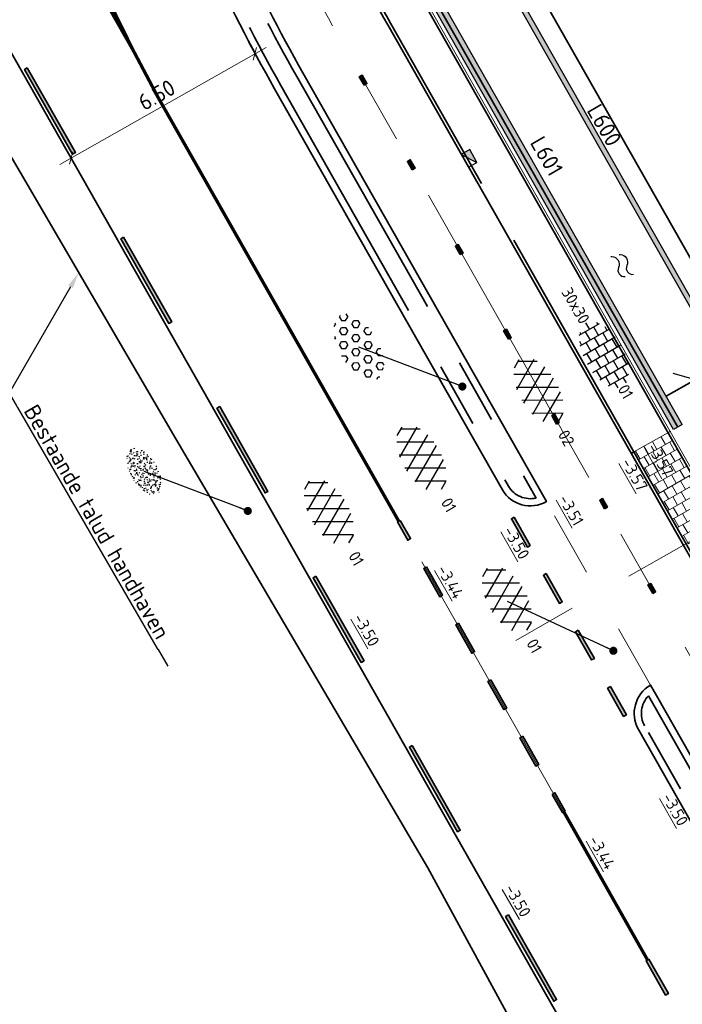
# Model space of a CAD drawing. Header units: metres. Extents: x 111691 to 117439, y 474133 to 478789.
# Tile 28 of 127: x 114640 to 114661, y 476016 to 476046. Entities that reach past the tile are written whole.
import ezdxf
from ezdxf import colors
from ezdxf.entities.mleader import LeaderData, LeaderLine
from ezdxf.enums import TextEntityAlignment as Align
from ezdxf.math import Vec2, Vec3

# ---------------------------------------------------------------- set-up
doc = ezdxf.new("R2010")
doc.units = ezdxf.units.M
for name, pattern in [('AM-AS', [16, 10, -2, 2, -2]), ('VH-GAZONBAND_100X200', [9.5, 7.5, -2]), ('VH-RWSBAND', [24, 10, -2, 2, -2, 2, -2, 2, -2]), ('XX-HIDDEN', [4, 2, -2])]:
    doc.linetypes.add(name, pattern=pattern)
doc.layers.get('Defpoints').update_dxf_attribs({"lineweight": 25})
for name, color, linetype, lineweight in [('N-WE-AM-AS-G', 10, 'AM-AS', 18), ('N-WE-GR-GRAS-S', 60, 'Continuous', 25), ('N-WE-GR-GRAS_BERM-G', 80, 'Continuous', 35), ('N-WE-GW-TALUD-G', 90, 'Continuous', 35), ('N-WE-IE-TERREINAFSCHEIDING_KUNSTMATIG_HEKWERK-G', 20, 'IE-TERREINAFSCHEIDING-KUNSTMATIG', 35), ('N-WE-IE-TERREINAFSCHEIDING_NATUURLIJK-G', 60, 'IE-TERREINAFSCHEIDING-NATUURLIJK', 35), ('N-WE-KW-KUNSTERK_DAMWAND_L600-G', 5, 'Continuous', 30), ('N-WE-KW-KUNSTERK_DAMWAND_L601-G', 5, 'Continuous', 30), ('N-WE-KW-KUNSTWERK_KEERCONSTRUCTIE-A', 251, 'Continuous', 30), ('N-WE-OG-WATER-S', 7, 'Continuous', 25), ('N-WE-RI-HWA_KOLK-S', 150, 'Continuous', 25), ('N-WE-VH-HOOGTELABEL-T18', 2, 'Continuous', 18), ('N-WE-VH-KANTOPSLUITING_GAZONBAND_100X200-G', 90, 'VH-GAZONBAND_100X200', 35), ('N-WE-VH-KANTOPSLUITING_OPSLUITBAND_100X200-G', 150, 'Continuous', 35), ('N-WE-VH-KANTOPSLUITING_TROTTOIRBAND_RWS_110 220-G', 210, 'VH-RWSBAND', 35), ('N-WE-VH-KANTOPSLUITING_VOORKANTBAND-G', 7, 'Continuous', 35), ('N-WE-VH-KANTVERHARDING-G', 1, 'Continuous', 35), ('N-WE-VH-MAATVOERING-M', 7, 'Continuous', 18), ('N-WE-VH-MATERIAALGRENS-G', 7, 'XX-HIDDEN', 18), ('N-WE-VH-VERHARDING-M-50', 7, 'Continuous', 18), ('N-WE-VH-VERHARDING_ASFALT-S', 7, 'Continuous', 25), ('N-WE-VH-VERHARDING_ASFALT_ROOD-S', 1, 'Continuous', 25), ('N-WE-VH-VERHARDING_LAGE_BEPLANTING-S', 70, 'Continuous', 25), ('N-WE-VH-VERHARDING_TEGEL-S', 7, 'Continuous', 25), ('N-WE-VH-VERHARDING_TEGEL60-A', 252, 'Continuous', 18), ('N-WE-VW-MARKERING-G', 7, 'Continuous', 35), ('N-WE-VW-MARKERING_LANGS_STREEP_GETROKKEN_010-G', 7, 'Continuous', 25), ('N-WE-WH-DUIKER-S', 150, 'Continuous', 25), ('X-XX-AL-AANPIJLING-T25', 7, 'Continuous', 25), ('X-XX-AL-AANPIJLING_SYMBOLEN-T25', 7, 'Continuous', 25)]:
    doc.layers.add(name, color=color, linetype=linetype, lineweight=lineweight)
for name, color, linetype in [('N-WE-VW-MARKERING_LANGS_STREEP_11_010-A', 7, 'Continuous'), ('N-WE-VW-MARKERING_LANGS_STREEP_30270_010-A', 7, 'Continuous'), ('N-WE-VW-MARKERING_LANGS_STREEP_33_010-A', 7, 'Continuous')]:
    doc.layers.add(name, color=color, linetype=linetype)
doc.styles.add('ISO', font='NLCS-ISO.ttf')
doc.styles.add('NLCS-ISO', font='NLCS-ISO.ttf')
doc.styles.add('NLCS-ISO-ANNOTATIEF-T25', font='NLCS-ISO.ttf', dxfattribs={"height": 2.5})
doc.styles.add('NLCS-ISO-M200-T18', font='NLCS-ISO.ttf', dxfattribs={"height": 0.36})
doc.linetypes.add('IE-TERREINAFSCHEIDING-KUNSTMATIG', pattern='A,4,[82,NLCS.SHX,S=0.75,R=90,X=0,Y=0],4,-2', length=10)
doc.linetypes.add('IE-TERREINAFSCHEIDING-NATUURLIJK', pattern='A,4,[67,NLCS.SHX,S=0.75,R=45,X=0,Y=0],4,-1.5', length=9.5)
doc.dimstyles.new('M200T25-PIJL', dxfattribs={"dimscale": 0.2, "dimtxt": 2.5, "dimasz": 2, "dimexe": 1, "dimexo": 0.25, "dimgap": 0.75, "dimtad": 1, "dimzin": 0, "dimdsep": 46, "dimtxsty": 'ISO', "dimcen": 0, "dimdle": 1, "dimse1": 1, "dimse2": 1, "dimclrt": 2, "dimazin": 0, "dimtfac": 1, "dimtdec": 4, "dimtmove": 2, "dimatfit": 3, "dimfxl": 1, "dimtolj": 1, "dimtzin": 0, "dimarcsym": 0})
doc.dimstyles.new('NLCS-ANNOTATIEF-T25-SCHRAP_L2_H1', dxfattribs={"dimtxt": 2.5, "dimasz": 1.4, "dimexe": 2, "dimexo": 2, "dimgap": 0.7, "dimtad": 1, "dimzin": 0, "dimdsep": 46, "dimtxsty": 'NLCS-ISO-ANNOTATIEF-T25', "dimblk": 'OBLIQUE', "dimcen": 0, "dimdle": 2, "dimclrd": 256, "dimclre": 256, "dimclrt": 256, "dimadec": 1, "dimazin": 0, "dimtfac": 1, "dimtdec": 3, "dimtofl": 0, "dimtmove": 0, "dimatfit": 3, "dimldrblk": 'OBLIQUE', "dimfxl": 2, "dimfxlon": 1, "dimtfillclr": 256, "dimtolj": 1, "dimtzin": 0, "dimlwd": -1, "dimlwe": -1, "dimarcsym": 0})

# ---------------------------------------------------------------- blocks, each defined once
blk = doc.blocks.new('SOG-WATER-SO')
at = {"flags": 128}
for points in [[(-2.51, 0.56), (-2.43, 0.7, -0.538831), (-0.42, 0.73, 0.605168), (1.26, 0.93, -4.035705)], [(-2.88, -0.71), (-2.79, -0.57, -0.538831), (-0.79, -0.54, 0.605168), (0.89, -0.34, -4.035705)]]:
    blk.add_lwpolyline(points, format="xyb", dxfattribs=at)
blk = doc.blocks.new('_Oblique')
at = {"color": 0, "linetype": 'ByBlock', "lineweight": -2}
blk.add_line((-0.5, -0.5), (0.5, 0.5), dxfattribs=at)
blk = doc.blocks.new('*D30')
at = {"layer": 'Defpoints', "color": 0, "transparency": 16777216}
for p in [(114648.246, 476044.277), (114641.98, 476042.148), (114642.593, 476041.068)]:
    blk.add_point(p, dxfattribs=at)
at = {"layer": 'N-WE-VH-MAATVOERING-M', "transparency": 16777216}
for p, q in [((114647.831, 476045.008), (114647.436, 476045.704)), ((114647.981, 476045.553), (114641.632, 476041.95)), ((114642.178, 476041.8), (114641.783, 476042.495))]:
    blk.add_line(p, q, dxfattribs=at)
at = {"layer": 'N-WE-VH-MAATVOERING-M', "transparency": 16777216, "xscale": 0.28, "yscale": 0.28, "zscale": 0.28}
for p, rotation in [((114647.633, 476045.356), 29.5787320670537), ((114641.98, 476042.148), 209.5787320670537)]:
    blk.add_blockref('_Oblique', p, dxfattribs=dict(at, rotation=rotation))
at = {"layer": 'N-WE-VH-MAATVOERING-M', "transparency": 16777216, "insert": (114644.614, 476044.091), "char_height": 0.5, "attachment_point": 5, "rotation": 29.5787, "style": 'NLCS-ISO-ANNOTATIEF-T25'}
blk.add_mtext('\\A1;6.50', dxfattribs=at)
blk = doc.blocks.new('SVH-ASFALT-SO')
at = {"ltscale": 0.1}
for p, q in [((-3.36, 2.17), (-1.83, 4.83)), ((-1.91, 0.69), (0.95, 5.64)), ((2.75, -0.22), (-0.47, 5.37)), ((0, 0), (3.27, 5.66)), ((4.87, 0.12), (1.65, 5.7)), ((2.18, -0.23), (5.32, 5.22)), ((6.7, 0.95), (4.04, 5.55)), ((0.36, -0.07), (-2.31, 4.55)), ((4.66, 0.07), (7.07, 4.25)), ((7.83, 2.99), (7.15, 4.18)), ((-2.72, 1.26), (-3.45, 2.54))]:
    blk.add_line(p, q, dxfattribs=at)
at = {"style": 'NLCS-ISO'}
blk.add_attdef('KLEUR', text='', height=1.8, dxfattribs=at).set_placement((9.49, 2.74), align=Align.MIDDLE_LEFT)
at = {"style": 'NLCS-ISO', "flags": 1}
blk.add_attdef('FUNCTIE', text='', height=1.8, dxfattribs=at).set_placement((0.12, -3.58), align=Align.MIDDLE_CENTER)
blk = doc.blocks.new('SVH-TEGEL_300X300_DUN_HALFST-SO')
for p, q in [((-4.5, -1.8), (-4.5, 1.8)), ((-3.7, 2.25), (-3, 2.25)), ((-3, -2.52), (-3, 2.52)), ((-1.5, -2.87), (-1.5, 2.87)), ((-1.5, 2.25), (0, 2.25)), ((0, -2.97), (0, 2.97)), ((1.5, -2.87), (1.5, 2.87)), ((1.5, 2.25), (3, 2.25)), ((3, -2.52), (3, 2.52)), ((4.5, -1.8), (4.5, 1.8)), ((-5.66, 0), (-4.5, 0)), ((-4.89, 1.5), (-4.5, 1.5)), ((-4.5, 0.75), (-3, 0.75)), ((-3, 1.5), (-1.5, 1.5)), ((-3, 0), (-1.5, 0)), ((-1.5, 0.75), (0, 0.75)), ((0, 1.5), (1.5, 1.5)), ((0, 0), (1.5, 0)), ((1.5, 0.75), (3, 0.75)), ((3, 1.5), (4.5, 1.5)), ((3, 0), (4.5, 0)), ((4.5, 0.75), (5.48, 0.75)), ((-4.89, -1.5), (-4.5, -1.5)), ((-4.5, -0.75), (-3, -0.75)), ((-3, -1.5), (-1.5, -1.5)), ((-1.5, -0.75), (0, -0.75)), ((0, -1.5), (1.5, -1.5)), ((1.5, -0.75), (3, -0.75)), ((3, -1.5), (4.5, -1.5)), ((4.5, -0.75), (5.48, -0.75)), ((-3.7, -2.25), (-3, -2.25)), ((-1.5, -2.25), (0, -2.25)), ((1.5, -2.25), (3, -2.25))]:
    blk.add_line(p, q)
at = {"style": 'NLCS-ISO'}
blk.add_attdef('FORMAAT', text='', height=1.8, dxfattribs=at).set_placement((-5.76, 0), align=Align.MIDDLE_RIGHT)
blk.add_attdef('KLEUR', text='', height=1.8, dxfattribs=at).set_placement((5.58, 0), align=Align.MIDDLE_LEFT)
at = {"style": 'NLCS-ISO', "flags": 1}
blk.add_attdef('FUNCTIE', text='', height=1.8, dxfattribs=at).set_placement((0.12, -3.58), align=Align.MIDDLE_CENTER)
blk = doc.blocks.new('SGR-GRAS_01-SO')
at = {"ltscale": 0.1}
for p, q in [((-1.302, 0.761), (-1.324, 0.774)), ((-1.284, 0.684), (-1.278, 0.759)), ((-0.939, 0.84), (-1.004, 0.878)), ((-0.892, 0.812), (-0.817, 0.812)), ((-0.576, 0.919), (-0.64, 0.957)), ((-0.562, 0.919), (-0.509, 0.972)), ((-0.427, 0.785), (-0.499, 0.804)), ((-0.317, 0.812), (-0.242, 0.812)), ((-0.316, 0.774), (-0.244, 0.793)), ((-0.278, 0.735), (-0.291, 0.809)), ((-0.212, 0.998), (-0.269, 1.031)), ((0.073, 0.993), (0.138, 1.031)), ((0.239, 0.923), (0.312, 0.942)), ((0.258, 0.812), (0.333, 0.812)), ((0.317, 0.814), (0.304, 0.888)), ((0.594, 0.925), (0.522, 0.945)), ((0.649, 0.79), (0.584, 0.827)), ((0.833, 0.812), (0.908, 0.812)), ((0.912, 0.894), (0.907, 0.925)), ((0.927, 0.764), (0.992, 0.802)), ((1.012, 0.869), (0.947, 0.906)), ((1.15, 0.777), (1.077, 0.796)), ((1.109, 0.767), (1.182, 0.787)), ((-1.964, -0.07), (-1.977, 0.004)), ((-1.93, 0.188), (-1.925, 0.244)), ((-1.893, 0.237), (-1.921, 0.253)), ((-1.668, 0.023), (-1.595, 0.043)), ((-1.596, 0.241), (-1.649, 0.294)), ((-1.53, 0.316), (-1.595, 0.353)), ((-1.448, 0.644), (-1.521, 0.664)), ((-1.517, 0.187), (-1.442, 0.187)), ((-1.469, 0.576), (-1.482, 0.65)), ((-1.358, 0.206), (-1.431, 0.226)), ((-1.427, 0.476), (-1.354, 0.496)), ((-1.421, 0.131), (-1.356, 0.168)), ((-1.369, 0.009), (-1.382, 0.083)), ((-1.375, 0.106), (-1.322, 0.159)), ((-1.334, 0.111), (-1.328, 0.186)), ((-1.167, 0.395), (-1.232, 0.432)), ((-1.172, 0.241), (-1.225, 0.294)), ((-1.154, 0.647), (-1.207, 0.7)), ((-1.112, 0.172), (-1.04, 0.192)), ((-1.032, 0.028), (-1.097, 0.066)), ((-0.968, 0.512), (-0.915, 0.565)), ((-0.893, 0.496), (-0.965, 0.515)), ((-0.942, 0.187), (-0.867, 0.187)), ((-0.923, 0.418), (-0.858, 0.456)), ((-0.873, 0.655), (-0.886, 0.729)), ((-0.803, 0.057), (-0.875, 0.077)), ((-0.871, 0.625), (-0.799, 0.644)), ((-0.804, 0.474), (-0.869, 0.511)), ((-0.747, 0.241), (-0.8, 0.294)), ((-0.773, 0.089), (-0.786, 0.163)), ((-0.73, 0.647), (-0.783, 0.7)), ((-0.739, 0.034), (-0.732, 0.109)), ((-0.669, 0.107), (-0.734, 0.145)), ((-0.689, 0.607), (-0.682, 0.682)), ((-0.557, 0.321), (-0.485, 0.34)), ((-0.441, 0.553), (-0.506, 0.59)), ((-0.425, 0.706), (-0.36, 0.743)), ((-0.337, 0.347), (-0.41, 0.366)), ((-0.323, 0.241), (-0.376, 0.294)), ((-0.306, 0.186), (-0.371, 0.224)), ((-0.367, 0.187), (-0.292, 0.187)), ((-0.305, 0.647), (-0.358, 0.7)), ((-0.243, 0.017), (-0.17, 0.036)), ((-0.178, 0.169), (-0.191, 0.242)), ((-0.078, 0.632), (-0.143, 0.669)), ((-0.143, -0.043), (-0.137, 0.032)), ((-0.093, 0.53), (-0.087, 0.604)), ((-0.085, 0.159), (-0.032, 0.212)), ((-0.069, 0.189), (-0.004, 0.227)), ((0.057, 0.265), (-0.008, 0.303)), ((-0.002, 0.47), (0.071, 0.489)), ((0.101, 0.241), (0.048, 0.294)), ((0.128, 0.636), (0.056, 0.656)), ((0.119, 0.647), (0.066, 0.7)), ((0.218, 0.198), (0.146, 0.217)), ((0.208, 0.187), (0.283, 0.187)), ((0.286, 0.711), (0.221, 0.748)), ((0.313, 0.166), (0.385, 0.185)), ((0.322, 0.565), (0.375, 0.618)), ((0.42, 0.344), (0.355, 0.382)), ((0.417, 0.248), (0.404, 0.322)), ((0.429, 0.477), (0.494, 0.514)), ((0.526, 0.241), (0.472, 0.294)), ((0.543, 0.647), (0.49, 0.7)), ((0.555, -0.022), (0.49, 0.015)), ((0.502, 0.452), (0.509, 0.527)), ((0.554, 0.619), (0.626, 0.638)), ((0.684, 0.487), (0.611, 0.507)), ((0.774, 0.049), (0.701, 0.069)), ((0.784, 0.423), (0.719, 0.461)), ((0.783, 0.187), (0.858, 0.187)), ((0.918, 0.057), (0.853, 0.094)), ((0.868, 0.315), (0.941, 0.334)), ((0.95, 0.241), (0.897, 0.294)), ((0.967, 0.647), (0.914, 0.7)), ((1.012, 0.328), (0.999, 0.402)), ((1.147, 0.502), (1.082, 0.54)), ((1.098, 0.375), (1.104, 0.45)), ((1.239, 0.338), (1.167, 0.358)), ((1.183, 0.011), (1.255, 0.03)), ((1.206, 0.212), (1.259, 0.265)), ((1.282, 0.136), (1.217, 0.173)), ((1.283, 0.248), (1.348, 0.286)), ((1.374, 0.241), (1.321, 0.294)), ((1.392, 0.647), (1.339, 0.7)), ((1.358, 0.187), (1.433, 0.187)), ((1.424, 0.463), (1.496, 0.483)), ((1.51, 0.581), (1.445, 0.619)), ((1.645, 0.215), (1.58, 0.252)), ((1.607, 0.407), (1.594, 0.481)), ((1.693, 0.298), (1.7, 0.373)), ((1.795, 0.19), (1.722, 0.209)), ((1.738, 0.159), (1.81, 0.179)), ((1.798, 0.241), (1.745, 0.294)), ((1.933, 0.187), (1.948, 0.187)), ((-1.918, -0.157), (-1.854, -0.119)), ((-1.824, -0.083), (-1.897, -0.064)), ((-1.759, -0.13), (-1.823, -0.092)), ((-1.782, -0.301), (-1.729, -0.248)), ((-1.624, -0.496), (-1.689, -0.459)), ((-1.631, -0.572), (-1.684, -0.519)), ((-1.613, -0.166), (-1.667, -0.113)), ((-1.567, -0.438), (-1.492, -0.438)), ((-1.535, -0.657), (-1.498, -0.636)), ((-1.395, -0.051), (-1.46, -0.013)), ((-1.385, -0.462), (-1.378, -0.387)), ((-1.353, -0.281), (-1.281, -0.261)), ((-1.269, -0.232), (-1.341, -0.212)), ((-1.261, -0.417), (-1.326, -0.38)), ((-1.269, -0.557), (-1.282, -0.483)), ((-1.207, -0.572), (-1.26, -0.519)), ((-1.179, -0.67), (-1.252, -0.651)), ((-1.189, -0.166), (-1.242, -0.113)), ((-1.126, -0.784), (-1.191, -0.746)), ((-1.065, -0.386), (-1, -0.348)), ((-1.039, -0.585), (-0.967, -0.565)), ((-0.992, -0.438), (-0.917, -0.438)), ((-0.897, -0.338), (-0.962, -0.301)), ((-0.898, -0.654), (-0.845, -0.601)), ((-0.783, -0.572), (-0.836, -0.519)), ((-0.763, -0.705), (-0.828, -0.667)), ((-0.765, -0.166), (-0.818, -0.113)), ((-0.798, -0.132), (-0.726, -0.112)), ((-0.789, -0.539), (-0.782, -0.464)), ((-0.713, -0.381), (-0.786, -0.361)), ((-0.674, -0.477), (-0.687, -0.403)), ((-0.534, -0.259), (-0.599, -0.222)), ((-0.567, -0.098), (-0.502, -0.061)), ((-0.491, -0.248), (-0.438, -0.195)), ((-0.484, -0.436), (-0.411, -0.416)), ((-0.399, -0.626), (-0.464, -0.588)), ((-0.417, -0.438), (-0.342, -0.438)), ((-0.358, -0.572), (-0.411, -0.519)), ((-0.341, -0.166), (-0.394, -0.113)), ((-0.248, -0.091), (-0.32, -0.072)), ((-0.171, -0.18), (-0.236, -0.143)), ((-0.158, -0.529), (-0.23, -0.51)), ((-0.211, -0.614), (-0.146, -0.577)), ((-0.193, -0.616), (-0.187, -0.541)), ((-0.169, -0.74), (-0.097, -0.72)), ((-0.036, -0.547), (-0.101, -0.509)), ((-0.078, -0.398), (-0.091, -0.324)), ((0.066, -0.572), (0.013, -0.519)), ((0.084, -0.166), (0.031, -0.113)), ((0.072, -0.287), (0.144, -0.268)), ((0.192, -0.101), (0.127, -0.064)), ((0.158, -0.438), (0.233, -0.438)), ((0.308, -0.24), (0.235, -0.221)), ((0.327, -0.468), (0.262, -0.43)), ((0.287, -0.327), (0.352, -0.289)), ((0.397, -0.678), (0.325, -0.659)), ((0.386, -0.591), (0.459, -0.572)), ((0.393, -0.601), (0.446, -0.548)), ((0.402, -0.693), (0.409, -0.618)), ((0.49, -0.572), (0.437, -0.519)), ((0.452, -0.12), (0.459, -0.046)), ((0.508, -0.166), (0.455, -0.113)), ((0.517, -0.318), (0.504, -0.244)), ((0.69, -0.389), (0.625, -0.351)), ((0.627, -0.138), (0.7, -0.119)), ((0.733, -0.438), (0.808, -0.438)), ((0.825, -0.755), (0.76, -0.718)), ((0.785, -0.039), (0.85, -0.002)), ((0.863, -0.389), (0.791, -0.37)), ((0.799, -0.195), (0.852, -0.142)), ((0.914, -0.572), (0.861, -0.519)), ((0.932, -0.166), (0.879, -0.113)), ((0.942, -0.442), (1.014, -0.423)), ((1.053, -0.31), (0.988, -0.272)), ((0.998, -0.77), (1.004, -0.696)), ((1.048, -0.198), (1.054, -0.123)), ((1.112, -0.239), (1.099, -0.165)), ((1.188, -0.676), (1.123, -0.639)), ((1.141, -0.556), (1.206, -0.518)), ((1.212, -0.805), (1.199, -0.731)), ((1.329, -0.1), (1.256, -0.08)), ((1.256, -0.746), (1.328, -0.727)), ((1.339, -0.572), (1.286, -0.519)), ((1.356, -0.166), (1.303, -0.113)), ((1.308, -0.438), (1.383, -0.438)), ((1.419, -0.538), (1.346, -0.518)), ((1.416, -0.231), (1.351, -0.193)), ((1.551, -0.597), (1.486, -0.56)), ((1.497, -0.293), (1.569, -0.274)), ((1.639, -0.268), (1.704, -0.231)), ((1.643, -0.275), (1.65, -0.2)), ((1.684, -0.547), (1.736, -0.495)), ((1.707, -0.159), (1.694, -0.085)), ((1.713, -0.522), (1.71, -0.519)), ((1.779, -0.152), (1.715, -0.114)), ((1.781, -0.166), (1.728, -0.113)), ((1.884, -0.248), (1.812, -0.229)), ((-0.836, -0.943), (-0.853, -0.926)), ((-0.725, -0.889), (-0.652, -0.869)), ((-0.709, -0.902), (-0.644, -0.864)), ((-0.624, -0.819), (-0.696, -0.799)), ((-0.582, -0.994), (-0.587, -0.97)), ((-0.376, -0.979), (-0.429, -0.926)), ((-0.265, -0.992), (-0.33, -0.955)), ((-0.068, -0.968), (-0.141, -0.948)), ((-0.014, -1.008), (0.039, -0.955)), ((0.048, -0.979), (-0.005, -0.926)), ((0.021, -0.964), (0.008, -0.89)), ((0.099, -0.913), (0.034, -0.876)), ((0.172, -1.037), (0.218, -1.024)), ((0.462, -0.834), (0.397, -0.797)), ((0.472, -0.979), (0.419, -0.926)), ((0.617, -0.884), (0.604, -0.81)), ((0.643, -0.843), (0.708, -0.806)), ((0.701, -0.895), (0.773, -0.876)), ((0.856, -0.938), (0.844, -0.926)), ((0.953, -0.827), (0.88, -0.808))]:
    blk.add_line(p, q, dxfattribs=at)
at = {"ltscale": 0.1, "style": 'NLCS-ISO'}
blk.add_attdef('TYPE', text='', height=0.5, dxfattribs=at).set_placement((3.471, -0.016), align=Align.MIDDLE_CENTER)
blk = doc.blocks.new('SVH-GRASPLAAT-SO')
at = {"ltscale": 0.1}
for p, q in [((-3.93, 1.39), (-3.62, 1.93)), ((-3.62, 1.93), (-3, 1.93)), ((-2.68, 1.39), (-3, 1.93)), ((-2.06, 2.47), (-1.86, 2.81)), ((-1.75, 1.93), (-2.06, 2.47)), ((-1.75, 1.93), (-1.12, 1.93)), ((-1.12, 1.93), (-0.81, 2.47)), ((-0.81, 2.47), (-1.07, 2.92)), ((-0.18, 1.39), (0.13, 1.93)), ((0.13, 1.93), (0.75, 1.93)), ((1.07, 1.39), (0.75, 1.93)), ((1.69, 2.47), (1.88, 2.8)), ((2, 1.93), (1.69, 2.47)), ((2, 1.93), (2.63, 1.93)), ((2.63, 1.93), (2.94, 2.47)), ((2.94, 2.47), (2.89, 2.56)), ((3.57, 1.39), (3.88, 1.93)), ((3.88, 1.93), (4.31, 1.93)), ((4.82, 1.39), (4.63, 1.71)), ((-5.5, -0.24), (-5.66, 0.04)), ((-5.42, 0.85), (-4.87, 0.85)), ((-4.56, 0.3), (-4.87, 0.85)), ((-4.87, -0.24), (-4.56, 0.3)), ((-3.62, 0.85), (-3.93, 1.39)), ((-3.62, 0.85), (-3, 0.85)), ((-3, 0.85), (-2.68, 1.39)), ((-2.06, 0.3), (-1.75, 0.85)), ((-1.75, -0.24), (-2.06, 0.3)), ((-1.75, 0.85), (-1.12, 0.85)), ((-0.81, 0.3), (-1.12, 0.85)), ((-1.12, -0.24), (-0.81, 0.3)), ((0.13, 0.85), (-0.18, 1.39)), ((0.13, 0.85), (0.75, 0.85)), ((0.75, 0.85), (1.07, 1.39)), ((1.69, 0.3), (2, 0.85)), ((2, -0.24), (1.69, 0.3)), ((2, 0.85), (2.63, 0.85)), ((2.94, 0.3), (2.63, 0.85)), ((2.63, -0.24), (2.94, 0.3)), ((3.88, 0.85), (3.57, 1.39)), ((3.88, 0.85), (4.5, 0.85)), ((4.5, 0.85), (4.82, 1.39)), ((5.44, 0.3), (5.57, 0.52)), ((5.66, -0.07), (5.44, 0.3)), ((-5.5, -0.24), (-4.87, -0.24)), ((-5.07, -1.32), (-4.87, -1.32)), ((-4.66, -1.69), (-4.87, -1.32)), ((-3.93, -0.78), (-3.62, -0.24)), ((-3.62, -1.32), (-3.93, -0.78)), ((-3.62, -0.24), (-3, -0.24)), ((-3.62, -1.32), (-3, -1.32)), ((-2.68, -0.78), (-3, -0.24)), ((-3, -1.32), (-2.68, -0.78)), ((-2.06, -1.86), (-1.75, -1.32)), ((-1.75, -0.24), (-1.12, -0.24)), ((-1.75, -1.32), (-1.12, -1.32)), ((-0.81, -1.86), (-1.12, -1.32)), ((-0.18, -0.78), (0.13, -0.24)), ((0.13, -1.32), (-0.18, -0.78)), ((0.13, -0.24), (0.75, -0.24)), ((0.13, -1.32), (0.75, -1.32)), ((1.07, -0.78), (0.75, -0.24)), ((0.75, -1.32), (1.07, -0.78)), ((1.69, -1.86), (2, -1.32)), ((2, -0.24), (2.63, -0.24)), ((2, -1.32), (2.63, -1.32)), ((2.94, -1.86), (2.63, -1.32)), ((3.57, -0.78), (3.88, -0.24)), ((3.88, -1.32), (3.57, -0.78)), ((3.88, -0.24), (4.5, -0.24)), ((3.88, -1.32), (4.5, -1.32)), ((4.82, -0.78), (4.5, -0.24)), ((4.5, -1.32), (4.82, -0.78)), ((-3.33, -2.4), (-3, -2.4)), ((-2.91, -2.55), (-3, -2.4)), ((-1.75, -2.4), (-2.06, -1.86)), ((-1.75, -2.4), (-1.12, -2.4)), ((-1.12, -2.4), (-0.81, -1.86)), ((-0.18, -2.94), (0.13, -2.4)), ((-0.17, -2.97), (-0.18, -2.94)), ((0.13, -2.4), (0.75, -2.4)), ((1.05, -2.92), (0.75, -2.4)), ((2, -2.4), (1.69, -1.86)), ((2, -2.4), (2.63, -2.4)), ((2.63, -2.4), (2.94, -1.86))]:
    blk.add_line(p, q, dxfattribs=at)
at = {"style": 'NLCS-ISO', "flags": 1}
blk.add_attdef('FUNCTIE', text='', height=1.8, dxfattribs=at).set_placement((0.12, -3.58), align=Align.MIDDLE_CENTER)
blk = doc.blocks.new('*U317')
at = {"color": 0, "linetype": 'Continuous', "lineweight": -2}
for p, q in [((0, 0), (-0.956, 1.042)), ((0, 0), (-1.042, -0.956)), ((16.984, -0.733), (18.027, 0.223)), ((16.984, -0.733), (17.94, -1.775))]:
    blk.add_line(p, q, dxfattribs=at)
at = {"color": 0, "linetype": 'ByBlock', "lineweight": -2}
blk.add_line((0, 0), (16.984, -0.733), dxfattribs=at)
at = {"style": 'NLCS-ISO'}
blk.add_attdef('DIAMETER', text='', height=1.8, rotation=357.52993, dxfattribs=at).set_placement((8.492, -0.366), align=Align.BOTTOM_CENTER)
blk = doc.blocks.new('N-SRI-KOLK_TROTTOIR-SO')
blk.add_hatch(color=256).paths.add_polyline_path([(1.125, 1.5), (-1.125, 1.5), (-1.125, 0)])
blk.add_line((-1.125, 0), (1.125, 1.5))
at = {"flags": 128}
blk.add_lwpolyline([(-1.125, 0), (1.125, 0), (1.125, 1.5), (-1.125, 1.5)], close=True, dxfattribs=at)

msp = doc.modelspace()

# ---------------------------------------------------------------- hatches: boundary and pattern name
at = {"layer": 'N-WE-VH-VERHARDING_TEGEL60-A'}
h = msp.add_hatch(dxfattribs=at)
h.set_pattern_fill('AVH-TEGEL_300X300_HALFST-SO', color=256, angle=299.72, pattern_type=2)
h.set_pattern_definition([(299.72, (0, 0), (0.278997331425, -0.18617327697), [0.3, -0.3]), (29.72, (0, 0), (-0.14872855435, 0.26053755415), [])])
h.paths.add_polyline_path([(114661.954, 476030.862), (114660.844, 476032.818), (114659.8, 476032.226), (114660.954, 476030.294)])
h.paths.add_polyline_path([(114660.844, 476032.818), (114660.35, 476033.688), (114659.306, 476033.096), (114659.8, 476032.226)])
h.paths.add_polyline_path([(114663.558, 476028.035), (114663.065, 476028.905), (114662.021, 476028.312), (114662.515, 476027.443)])
h.paths.add_polyline_path([(114663.065, 476028.905), (114661.954, 476030.862), (114660.954, 476030.294), (114662.021, 476028.312)])
at = {"layer": 'N-WE-VW-MARKERING_LANGS_STREEP_11_010-A'}
h = msp.add_hatch(color=256, dxfattribs=at)
h.dxf.hatch_style = 1
h.paths.add_polyline_path([(114652.109, 476030.988), (114652.022, 476030.939), (114652.341, 476030.376), (114652.428, 476030.426)])
h = msp.add_hatch(color=256, dxfattribs=at)
h.dxf.hatch_style = 1
h.paths.add_polyline_path([(114655.618, 476031.086), (114655.531, 476031.037), (114656.024, 476030.167), (114656.111, 476030.216)])
h = msp.add_hatch(color=256, dxfattribs=at)
h.dxf.hatch_style = 1
h.paths.add_polyline_path([(114652.922, 476029.556), (114652.835, 476029.507), (114653.328, 476028.637), (114653.415, 476028.686)])
h = msp.add_hatch(color=256, dxfattribs=at)
h.dxf.hatch_style = 1
h.paths.add_polyline_path([(114656.605, 476029.347), (114656.518, 476029.297), (114657.011, 476028.428), (114657.098, 476028.477)])
h = msp.add_hatch(color=256, dxfattribs=at)
h.dxf.hatch_style = 1
h.paths.add_polyline_path([(114653.909, 476027.817), (114653.822, 476027.767), (114654.315, 476026.897), (114654.402, 476026.947)])
h = msp.add_hatch(color=256, dxfattribs=at)
h.dxf.hatch_style = 1
h.paths.add_polyline_path([(114657.592, 476027.607), (114657.505, 476027.558), (114657.999, 476026.688), (114658.086, 476026.738)])
h = msp.add_hatch(color=256, dxfattribs=at)
h.dxf.hatch_style = 1
h.paths.add_polyline_path([(114654.896, 476026.077), (114654.809, 476026.028), (114655.303, 476025.158), (114655.39, 476025.207)])
h = msp.add_hatch(color=256, dxfattribs=at)
h.dxf.hatch_style = 1
h.paths.add_polyline_path([(114658.579, 476025.868), (114658.492, 476025.819), (114658.986, 476024.949), (114659.073, 476024.998)])
h = msp.add_hatch(color=256, dxfattribs=at)
h.dxf.hatch_style = 1
h.paths.add_polyline_path([(114655.883, 476024.338), (114655.796, 476024.288), (114656.29, 476023.419), (114656.377, 476023.468)])
h = msp.add_hatch(color=256, dxfattribs=at)
h.dxf.hatch_style = 1
h.paths.add_polyline_path([(114656.784, 476022.549), (114656.87, 476022.598), (114657.19, 476022.036), (114657.103, 476021.987)])
h = msp.add_hatch(color=256, dxfattribs=at)
h.dxf.hatch_style = 1
h.paths.add_polyline_path([(114659.765, 476017.475), (114659.678, 476017.426), (114660.28, 476016.366), (114660.367, 476016.415)])
at = {"layer": 'N-WE-VW-MARKERING_LANGS_STREEP_30270_010-A'}
h = msp.add_hatch(color=256, dxfattribs=at)
h.dxf.hatch_style = 1
h.paths.add_polyline_path([(114650.998, 476044.391), (114651.085, 476044.44), (114650.937, 476044.701), (114650.85, 476044.652)])
h = msp.add_hatch(color=256, dxfattribs=at)
h.dxf.hatch_style = 1
h.paths.add_polyline_path([(114652.479, 476041.782), (114652.566, 476041.831), (114652.418, 476042.092), (114652.331, 476042.043)])
h = msp.add_hatch(color=256, dxfattribs=at)
h.dxf.hatch_style = 1
h.paths.add_polyline_path([(114653.96, 476039.173), (114654.047, 476039.222), (114653.899, 476039.483), (114653.812, 476039.434)])
h = msp.add_hatch(color=256, dxfattribs=at)
h.dxf.hatch_style = 1
h.paths.add_polyline_path([(114655.441, 476036.564), (114655.528, 476036.613), (114655.379, 476036.874), (114655.292, 476036.825)])
h = msp.add_hatch(color=256, dxfattribs=at)
h.dxf.hatch_style = 1
h.paths.add_polyline_path([(114656.921, 476033.955), (114657.008, 476034.004), (114656.86, 476034.265), (114656.773, 476034.216)])
h = msp.add_hatch(color=256, dxfattribs=at)
h.dxf.hatch_style = 1
h.paths.add_polyline_path([(114658.402, 476031.346), (114658.489, 476031.395), (114658.341, 476031.656), (114658.254, 476031.607)])
h = msp.add_hatch(color=256, dxfattribs=at)
h.dxf.hatch_style = 1
h.paths.add_polyline_path([(114659.883, 476028.737), (114659.97, 476028.786), (114659.822, 476029.047), (114659.735, 476028.998)])
at = {"layer": 'N-WE-VW-MARKERING_LANGS_STREEP_33_010-A'}
h = msp.add_hatch(color=256, dxfattribs=at)
h.dxf.hatch_style = 1
h.paths.add_polyline_path([(114640.633, 476044.926), (114640.546, 476044.876), (114642.027, 476042.267), (114642.114, 476042.317)])
h = msp.add_hatch(color=256, dxfattribs=at)
h.dxf.hatch_style = 1
h.paths.add_polyline_path([(114646.557, 476034.49), (114646.47, 476034.44), (114647.951, 476031.831), (114648.037, 476031.881)])
h = msp.add_hatch(color=256, dxfattribs=at)
h.dxf.hatch_style = 1
h.paths.add_polyline_path([(114649.518, 476029.272), (114649.431, 476029.222), (114650.912, 476026.613), (114650.999, 476026.663)])
h = msp.add_hatch(color=256, dxfattribs=at)
h.dxf.hatch_style = 1
h.paths.add_polyline_path([(114652.48, 476024.054), (114652.393, 476024.004), (114653.874, 476021.395), (114653.961, 476021.445)])
h = msp.add_hatch(color=256, dxfattribs=at)
h.dxf.hatch_style = 1
h.paths.add_polyline_path([(114655.442, 476018.835), (114655.355, 476018.786), (114656.836, 476016.177), (114656.923, 476016.226)])

# ---------------------------------------------------------------- linework, layer by layer
at = {"layer": 'N-WE-AM-AS-G'}
msp.add_lwpolyline([(114632.97, 476066.126), (114644.448, 476044.412, 0.007498), (114644.88, 476043.623), (114668.896, 476001.31, -0.41596), (114661.271, 475973.986), (114658.874, 475972.644)], format="xyb", dxfattribs=at)
msp.add_lwpolyline([(114667.841, 476034.203), (114654.458, 476026.607)], dxfattribs=at)
at = {"layer": 'N-WE-GR-GRAS_BERM-G'}
msp.add_lwpolyline([(114664.233, 475997.777), (114663.421, 476001.49), (114658.997, 476009.184), (114652.956, 476020.286), (114645.199, 476033.501), (114639.227, 476043.733), (114632.864, 476054.971), (114627.59, 476063.93), (114624.355, 476069.038), (114622.756, 476070.776), (114620.864, 476071.61), (114614.792, 476073.684, 0.166155), (114610.382, 476073.354), (114602.815, 476069.744, 0.266664), (114601.817, 476067.767), (114603.012, 476065.266)], format="xyb", dxfattribs=at)
at = {"layer": 'N-WE-GW-TALUD-G'}
msp.add_lwpolyline([(114662.039, 476035.797), (114660.3, 476034.809)], dxfattribs=at)
at = {"layer": 'N-WE-IE-TERREINAFSCHEIDING_NATUURLIJK-G', "ltscale": 0.5, "flags": 128}
msp.add_lwpolyline([(114662.691, 476036.167), (114655.69, 476048.502, -0.022645), (114653.988, 476051.845), (114647.09, 476067.059)], format="xyb", dxfattribs=at)
at = {"layer": 'N-WE-KW-KUNSTERK_DAMWAND_L600-G', "flags": 128}
for points in [[(114662.533, 476034.927), (114655.038, 476048.132, -0.022645), (114653.305, 476051.535), (114646.407, 476066.749)], [(114662.663, 476035.001), (114655.168, 476048.206, -0.022645), (114653.441, 476051.597), (114646.543, 476066.811)]]:
    msp.add_lwpolyline(points, format="xyb", dxfattribs=at)
at = {"layer": 'N-WE-KW-KUNSTERK_DAMWAND_L601-G'}
msp.add_lwpolyline([(114660.793, 476033.94), (114660.524, 476033.787)], dxfattribs=at)
at = {"layer": 'N-WE-VH-KANTOPSLUITING_GAZONBAND_100X200-G', "flags": 128}
msp.add_lwpolyline([(114659.306, 476033.096), (114651.811, 476046.3, -0.022645), (114649.926, 476050.003), (114643.028, 476065.217)], format="xyb", dxfattribs=at)
at = {"layer": 'N-WE-VH-KANTOPSLUITING_OPSLUITBAND_100X200-G', "flags": 128}
msp.add_lwpolyline([(114684.711, 475984.986, 0.151344), (114682.645, 475994.408), (114676.332, 476005.53), (114667.497, 476021.097), (114652.855, 476046.893, -0.022645), (114651.019, 476050.499), (114644.121, 476065.713)], format="xyb", dxfattribs=at)
msp.add_lwpolyline([(114662.515, 476027.443), (114659.306, 476033.096)], dxfattribs=at)
at = {"layer": 'N-WE-VH-KANTOPSLUITING_TROTTOIRBAND_RWS_110 220-G', "flags": 128}
msp.add_lwpolyline([(114659.634, 476024.658, -0.332693), (114659.752, 476025.585), (114664.127, 476017.876, -0.327877), (114663.278, 476018.238)], format="xyb", close=True, dxfattribs=at)
at = {"layer": 'N-WE-VH-KANTOPSLUITING_VOORKANTBAND-G', "flags": 128}
msp.add_lwpolyline([(114682.736, 475981.731, 0.210565), (114681.514, 475993.767), (114675.201, 476004.889), (114666.366, 476020.455), (114651.725, 476046.251, -0.022645), (114649.835, 476049.962), (114642.937, 476065.176)], format="xyb", dxfattribs=at)
at = {"layer": 'N-WE-VH-KANTOPSLUITING_VOORKANTBAND-G'}
msp.add_lwpolyline([(114659.306, 476033.096), (114659.219, 476033.046)], dxfattribs=at)
msp.add_lwpolyline([(114659.443, 476024.549, -0.414186), (114659.819, 476025.912), (114660, 476025.593), (114660, 476025.593), (114664.443, 476017.766, -0.409683), (114663.087, 476018.128), (114659.443, 476024.549)], format="xyb", dxfattribs=at)
at = {"layer": 'N-WE-VH-MATERIAALGRENS-G'}
for points in [[(114659.306, 476033.096), (114660.437, 476033.737)], [(114659.819, 476025.912), (114656.61, 476031.565)]]:
    msp.add_lwpolyline(points, dxfattribs=at)
at = {"layer": 'N-WE-VH-VERHARDING-M-50', "flags": 128}
msp.add_lwpolyline([(114684.79, 475984.979, 0.151344), (114682.714, 475994.448), (114676.401, 476005.57), (114667.566, 476021.136), (114652.925, 476046.932, -0.022645), (114651.092, 476050.532), (114644.194, 476065.746)], format="xyb", dxfattribs=at)
at = {"layer": 'N-WE-VW-MARKERING-G'}
for points in [[(114640.633, 476044.926), (114640.546, 476044.876), (114642.027, 476042.267), (114642.114, 476042.317)], [(114650.998, 476044.391), (114651.085, 476044.44), (114650.937, 476044.701), (114650.85, 476044.652)], [(114652.479, 476041.782), (114652.566, 476041.831), (114652.418, 476042.092), (114652.331, 476042.043)], [(114653.96, 476039.173), (114654.047, 476039.222), (114653.899, 476039.483), (114653.812, 476039.434)], [(114655.441, 476036.564), (114655.528, 476036.613), (114655.379, 476036.874), (114655.292, 476036.825)], [(114646.557, 476034.49), (114646.47, 476034.44), (114647.951, 476031.831), (114648.037, 476031.881)], [(114656.921, 476033.955), (114657.008, 476034.004), (114656.86, 476034.265), (114656.773, 476034.216)], [(114658.402, 476031.346), (114658.489, 476031.395), (114658.341, 476031.656), (114658.254, 476031.607)], [(114652.109, 476030.988), (114652.022, 476030.939), (114652.341, 476030.376), (114652.428, 476030.426)], [(114655.618, 476031.086), (114655.531, 476031.037), (114656.024, 476030.167), (114656.111, 476030.216)], [(114652.922, 476029.556), (114652.835, 476029.507), (114653.328, 476028.637), (114653.415, 476028.686)], [(114656.605, 476029.347), (114656.518, 476029.297), (114657.011, 476028.428), (114657.098, 476028.477)], [(114649.518, 476029.272), (114649.431, 476029.222), (114650.912, 476026.613), (114650.999, 476026.663)], [(114659.883, 476028.737), (114659.97, 476028.786), (114659.822, 476029.047), (114659.735, 476028.998)], [(114653.909, 476027.817), (114653.822, 476027.767), (114654.315, 476026.897), (114654.402, 476026.947)], [(114657.592, 476027.607), (114657.505, 476027.558), (114657.999, 476026.688), (114658.086, 476026.738)], [(114654.896, 476026.077), (114654.809, 476026.028), (114655.303, 476025.158), (114655.39, 476025.207)], [(114658.579, 476025.868), (114658.492, 476025.819), (114658.986, 476024.949), (114659.073, 476024.998)], [(114655.883, 476024.338), (114655.796, 476024.288), (114656.29, 476023.419), (114656.377, 476023.468)], [(114652.48, 476024.054), (114652.393, 476024.004), (114653.874, 476021.395), (114653.961, 476021.445)], [(114656.784, 476022.549), (114656.87, 476022.598), (114657.19, 476022.036), (114657.103, 476021.987)], [(114655.442, 476018.835), (114655.355, 476018.786), (114656.836, 476016.177), (114656.923, 476016.226)], [(114659.765, 476017.475), (114659.678, 476017.426), (114660.28, 476016.366), (114660.367, 476016.415)]]:
    msp.add_lwpolyline(points, close=True, dxfattribs=at)
at = {"layer": 'N-WE-VW-MARKERING_LANGS_STREEP_GETROKKEN_010-G', "const_width": 0.1}
msp.add_lwpolyline([(114643.887, 476045.473), (114632.316, 476065.856, 0.215592), (114632.808, 476065.906), (114633.241, 476066.156, 0.19789), (114633.52, 476066.518)], format="xyb", close=True, dxfattribs=at)
at = {"layer": 'N-WE-VW-MARKERING_LANGS_STREEP_GETROKKEN_010-G', "const_width": 0.1, "flags": 128}
msp.add_lwpolyline([(114643.88, 476045.486), (114644.448, 476044.412, 0.000018), (114644.658, 476044.014), (114652.065, 476030.963)], format="xyb", dxfattribs=at)
msp.add_lwpolyline([(114657.146, 476022.011), (114659.722, 476017.45)], dxfattribs=at)

# ---------------------------------------------------------------- block references
at = {"layer": 'N-WE-OG-WATER-S', "xscale": 0.2, "yscale": 0.2, "zscale": 0.2, "rotation": 300.111783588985}
msp.add_blockref('SOG-WATER-SO', (114659.003, 476038.69), dxfattribs=at)
at = {"layer": 'N-WE-RI-HWA_KOLK-S', "xscale": 0.2, "yscale": 0.2, "zscale": 0.2, "rotation": 299.5787674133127}
msp.add_blockref('N-SRI-KOLK_TROTTOIR-SO', (114654.102, 476042.062), dxfattribs=at)
at = {"layer": 'N-WE-VH-VERHARDING_ASFALT-S', "xscale": 0.2, "yscale": 0.2, "zscale": 0.2, "rotation": 300.1117835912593}
for p in [(114652.076, 476033.003), (114649.23, 476031.352), (114654.709, 476028.661)]:
    msp.add_blockref('SVH-ASFALT-SO', p, dxfattribs=at).add_auto_attribs({'KLEUR': '01'})
at = {"layer": 'N-WE-VH-VERHARDING_ASFALT_ROOD-S', "xscale": 0.2, "yscale": 0.2, "zscale": 0.2, "rotation": 300.1117835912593}
msp.add_blockref('SVH-ASFALT-SO', (114655.679, 476035.092), dxfattribs=at).add_auto_attribs({'KLEUR': '02'})
at = {"layer": 'N-WE-VH-VERHARDING_LAGE_BEPLANTING-S', "xscale": 0.2, "yscale": 0.2, "zscale": 0.2, "rotation": 300.1117835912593}
msp.add_blockref('SVH-GRASPLAAT-SO', (114650.836, 476036.323), dxfattribs=at)
at = {"layer": 'N-WE-VH-VERHARDING_TEGEL-S', "xscale": 0.2, "yscale": 0.2, "zscale": 0.2, "rotation": 300.1117835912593}
msp.add_blockref('SVH-TEGEL_300X300_DUN_HALFST-SO', (114658.386, 476036.092), dxfattribs=at).add_auto_attribs({'FORMAAT': '30x30', 'KLEUR': '01'})
at = {"layer": 'N-WE-WH-DUIKER-S', "xscale": 0.5, "yscale": 0.5, "zscale": 0.5, "rotation": 301.8205227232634}
msp.add_blockref('*U317', (114661.195, 476035.318), dxfattribs=at)

# ---------------------------------------------------------------- texts
at = {"layer": 'N-WE-VH-HOOGTELABEL-T18', "style": 'NLCS-ISO-M200-T18'}
for s, p in [('%%U-3.57', (114659.699, 476033.232)), ('%%U-3.57', (114658.905, 476032.771)), ('%%U-3.51', (114656.971, 476031.649)), ('%%U-3.50', (114655.272, 476030.669)), ('%%U-3.44', (114653.228, 476029.479)), ('%%U-3.50', (114650.652, 476027.984)), ('%%U-3.50', (114660.156, 476022.458)), ('%%U-3.44', (114657.892, 476021.145)), ('%%U-3.50', (114655.315, 476019.651))]:
    msp.add_text(s, height=0.36, rotation=299.7212, dxfattribs=at).set_placement(p)
at = {"layer": 'X-XX-AL-AANPIJLING-T25', "char_height": 0.5, "width": 1.35001, "attachment_point": 1, "rotation": 300.1118, "style": 'NLCS-ISO-ANNOTATIEF-T25'}
for s, insert in [('L600', (114658.271, 476043.866)), ('L601', (114656.522, 476042.874))]:
    msp.add_mtext(s, dxfattribs=dict(at, insert=insert))

# ---------------------------------------------------------------- dimensions: what is measured, and where the dimension line sits
at = {"layer": 'N-WE-VH-MAATVOERING-M'}
dim = msp.add_aligned_dim(p1=(114648.246, 476044.277), p2=(114642.593, 476041.068), distance=-1.241, dimstyle='NLCS-ANNOTATIEF-T25-SCHRAP_L2_H1', dxfattribs=at)
dim.commit()
dim.dimension.update_dxf_attribs({"geometry": '*D30', "text_midpoint": (114644.614, 476044.091)})

# ---------------------------------------------------------------- leaders
at = {"layer": 'X-XX-AL-AANPIJLING_SYMBOLEN-T25'}
for points in [[(114654.024, 476035.109), (114650.836, 476036.323)], [(114658.672, 476026.971), (114655.417, 476028.489)]]:
    msp.add_leader(points, dimstyle='M200T25-PIJL', override={"dimasz": 1.25, "dimgap": 0.14, "dimtad": 0, "dimldrblk": 'Dot', "dimfxl": 1.5, "dimarcsym": 1}, dxfattribs=at)

# ---------------------------------------------------------------- next in the draw order: leaders
at = {"layer": 'X-XX-AL-AANPIJLING-T25'}
ml = msp.add_multileader_mtext('Standard', dxfattribs=at)
ml.set_content('Bestaande talud handhaven', color=256, style='NLCS-ISO-ANNOTATIEF-T25')
ml.set_leader_properties(color=256, linetype='ByLayer', lineweight=-1)
ml.build(insert=Vec2(0, 0))
ml.multileader.update_dxf_attribs({"text_left_attachment_type": 5, "text_right_attachment_type": 5, "dogleg_length": 2.5, "arrow_head_size": 0.5, "scale": 0.2})
ctx = ml.context
ctx.base_point, ctx.scale, ctx.char_height, ctx.arrow_head_size, ctx.landing_gap_size, ctx.plane_origin, ctx.plane_x_axis, ctx.plane_y_axis = Vec3(114640.328, 476034.469), 0.2, 0.5, 0.5, 0.18, Vec3(114642.213, 476038.617), Vec3(0.501689, -0.865048), Vec3(0.865048, 0.501689)
ctx.left_attachment, ctx.right_attachment = 5, 5
notes = []
notes.append((ctx, [(0, (1, 1, 0), (114640.077, 476034.901), (0.501689, -0.865048), 0.5, [(0, [(114642.213, 476038.617)], 0, [])])]))
ctx.mtext.insert, ctx.mtext.text_direction, ctx.mtext.rotation, ctx.mtext.flow_direction = Vec3(114640.938, 476034.614), Vec3(0.501689, -0.865048), 5.237939, 5
ctx.mtext.has_bg_fill, ctx.mtext.bg_color, ctx.mtext.bg_scale_factor, ctx.mtext.bg_transparency, ctx.mtext.use_window_bg_color = 1, -1027028792, 1.5, 0, 1
for ctx, leaders in notes:
    for number, flags, end, landing, length, lines in leaders:
        leader = LeaderData()
        leader.index, (leader.has_last_leader_line, leader.has_dogleg_vector, leader.attachment_direction) = number, flags
        leader.last_leader_point, leader.dogleg_vector, leader.dogleg_length = Vec3(end), Vec3(landing), length
        for number, points, colour, breaks in lines:
            line = LeaderLine()
            line.index, line.vertices, line.color, line.breaks = number, Vec3.list(points), colors.encode_raw_color(colour), breaks
            leader.lines.append(line)
        ctx.leaders.append(leader)

# ---------------------------------------------------------------- next in the draw order: hatches: boundary and pattern name
at = {"layer": 'N-WE-KW-KUNSTWERK_KEERCONSTRUCTIE-A'}
h = msp.add_hatch(color=256, dxfattribs=at)
h.dxf.hatch_style = 1
h.paths.add_polyline_path([(114645.789, 476094.664), (114645.52, 476094.51), (114646.671, 476092.496), (114645.707, 476091.937, 0.237079), (114642.756, 476087.43, -0.105422), (114640.83, 476081.698, 0.266835), (114640.722, 476073.23, -0.020777), (114642.799, 476069.113), (114644.303, 476065.795), (114651.2, 476050.583, 0.022651), (114653.029, 476046.991), (114660.524, 476033.787), (114660.793, 476033.94), (114653.298, 476047.144, -0.022645), (114651.483, 476050.709), (114644.585, 476065.923), (114643.081, 476069.241, 0.020777), (114640.993, 476073.381, -0.266835), (114641.097, 476081.54, 0.105422), (114643.064, 476087.395, -0.237079), (114645.863, 476091.669), (114647.093, 476092.383)])
h = msp.add_hatch(color=256, dxfattribs=at)
h.dxf.hatch_style = 1
h.paths.add_polyline_path([(114642.947, 476080.446, 0.105422), (114645.2, 476087.15, -0.26728), (114647.3, 476089.991), (114647.24, 476090.128, 0.26728), (114645.051, 476087.167, -0.105422), (114642.818, 476080.522, 0.266835), (114642.74, 476074.355, -0.020777), (114644.903, 476070.067), (114646.407, 476066.749), (114653.304, 476051.536, 0.022651), (114655.038, 476048.132), (114662.533, 476034.927), (114662.663, 476035.001), (114655.168, 476048.206, -0.022645), (114653.441, 476051.597), (114646.543, 476066.811), (114645.039, 476070.129, 0.020777), (114642.871, 476074.428, -0.266835)])
at = {"layer": 'N-WE-VW-MARKERING_LANGS_STREEP_33_010-A'}
h = msp.add_hatch(color=256, dxfattribs=at)
h.dxf.hatch_style = 1
h.paths.add_polyline_path([(114643.595, 476039.708), (114643.508, 476039.658), (114644.989, 476037.049), (114645.076, 476037.099)])

# ---------------------------------------------------------------- next in the draw order: linework, layer by layer
at = {"layer": 'N-WE-AM-AS-G', "flags": 128}
msp.add_lwpolyline([(114681.341, 475990.431, 0.052582), (114680.209, 475993.026), (114673.897, 476004.148), (114665.062, 476019.715), (114661.305, 476026.333), (114650.42, 476045.511, -0.022645), (114648.469, 476049.343), (114641.571, 476064.557), (114640.066, 476067.874, 0.020777), (114638.102, 476071.768, -0.266837), (114638.248, 476083.226, 0.174617), (114639.709, 476090.883)], format="xyb", dxfattribs=at)
at = {"layer": 'N-WE-IE-TERREINAFSCHEIDING_KUNSTMATIG_HEKWERK-G', "flags": 128}
msp.add_lwpolyline([(114660.654, 476033.861), (114653.159, 476047.065, -0.022645), (114651.337, 476050.643), (114644.439, 476065.857)], format="xyb", dxfattribs=at)
at = {"layer": 'N-WE-KW-KUNSTERK_DAMWAND_L601-G', "flags": 128}
for points in [[(114660.524, 476033.787), (114653.029, 476046.991, -0.022645), (114651.201, 476050.581), (114644.303, 476065.795)], [(114660.793, 476033.94), (114653.298, 476047.144, -0.022645), (114651.483, 476050.709), (114644.585, 476065.923)]]:
    msp.add_lwpolyline(points, format="xyb", dxfattribs=at)
at = {"layer": 'N-WE-VH-KANTOPSLUITING_TROTTOIRBAND_RWS_110 220-G', "flags": 128}
msp.add_lwpolyline([(114638.121, 476089.511, 0.167682), (114634.149, 476082.932, -0.041106), (114633.545, 476080.933, 0.228761), (114634.049, 476074.187), (114635.825, 476071.116, -0.024665), (114638.09, 476066.713), (114639.494, 476063.615), (114646.392, 476048.401, 0.022645), (114648.437, 476044.385), (114655.445, 476032.038, 0.327921), (114656.295, 476031.676), (114648.924, 476044.662, -0.022645), (114646.902, 476048.632), (114640.004, 476063.846), (114638.5, 476067.164, 0.020777), (114636.6, 476070.93, -0.266835), (114636.767, 476084.102, 0.145555)], format="xyb", close=True, dxfattribs=at)
at = {"layer": 'N-WE-VH-KANTOPSLUITING_VOORKANTBAND-G'}
msp.add_lwpolyline([(114638.313, 476089.948, 0.176846), (114633.934, 476082.978, -0.041106), (114633.341, 476081.014, 0.228761), (114633.859, 476074.077), (114635.635, 476071.006, -0.024665), (114637.889, 476066.622), (114639.294, 476063.524), (114646.192, 476048.31, 0.022645), (114648.246, 476044.277), (114655.255, 476031.928, 0.409683), (114656.61, 476031.565), (114656.61, 476031.565), (114649.115, 476044.77, -0.022645), (114647.103, 476048.723), (114640.204, 476063.937), (114638.7, 476067.255, 0.020777), (114636.792, 476071.038, -0.266835), (114636.957, 476083.99, 0.156519), (114638.313, 476089.948)], format="xyb", dxfattribs=at)
at = {"layer": 'N-WE-VH-KANTVERHARDING-G', "flags": 128}
msp.add_lwpolyline([(114656.831, 475975.225, 0.41596), (114664.456, 476002.549), (114638.63, 476048.05), (114634.944, 476054.494, 0.010909), (114633.82, 476056.363), (114626.398, 476068.118, 0.19825), (114618.925, 476073.409, 0.194275)], format="xyb", dxfattribs=at)
at = {"layer": 'N-WE-VW-MARKERING-G'}
msp.add_lwpolyline([(114643.595, 476039.708), (114643.508, 476039.658), (114644.989, 476037.049), (114645.076, 476037.099)], close=True, dxfattribs=at)

# ---------------------------------------------------------------- next in the draw order: block references
at = {"layer": 'N-WE-GR-GRAS-S', "xscale": 0.4, "yscale": 0.4, "zscale": 0.4, "rotation": 300.1117835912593}
msp.add_blockref('SGR-GRAS_01-SO', (114644.231, 476032.492), dxfattribs=at)

# ---------------------------------------------------------------- next in the draw order: leaders
at = {"layer": 'X-XX-AL-AANPIJLING_SYMBOLEN-T25'}
msp.add_leader([(114647.419, 476031.278), (114644.231, 476032.492)], dimstyle='M200T25-PIJL', override={"dimasz": 1.25, "dimgap": 0.14, "dimtad": 0, "dimldrblk": 'Dot', "dimfxl": 1.5, "dimarcsym": 1}, dxfattribs=at)

doc.saveas('drawing.dxf')
